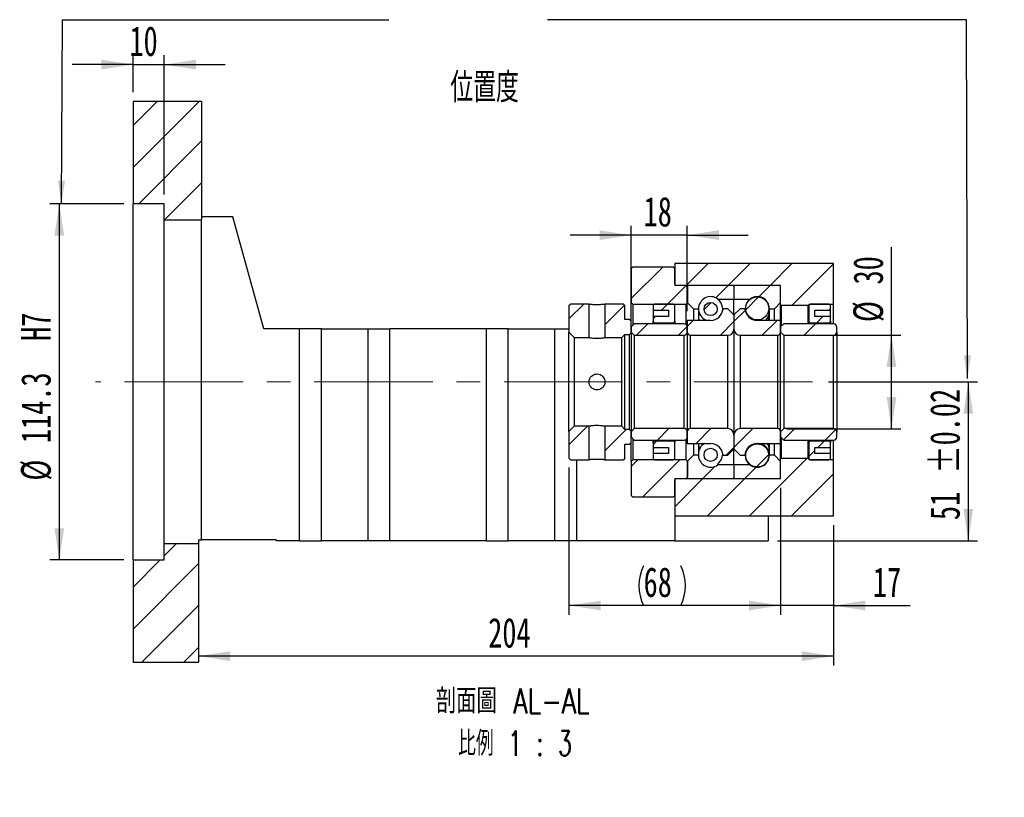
# Paper-space layout 'MBCS30-H' of a CAD drawing. Header units: millimetres. Extents: x 22 to 286, y 4 to 207.
# Tile 4 of 5: x 181 to 286, y 4 to 87. Entities that reach past the tile are written whole.
import ezdxf

# ---------------------------------------------------------------- set-up
doc = ezdxf.new("R2010")
doc.units = ezdxf.units.MM
doc.linetypes.add('CENTERX2', pattern=[20.32, 12.7, -2.54, 2.54, -2.54])
doc.layers.add('圖層0', color=7, linetype='Continuous')
doc.styles.add('SLDTEXTSTYLE0', font='TXT', dxfattribs={"width": 0.7})
doc.styles.add('SLDTEXTSTYLE4', font='TXT', dxfattribs={"width": 0.7, "bigfont": 'bigfont'})
doc.styles.add('SLDTEXTSTYLE5', font='TXT', dxfattribs={"width": 0.75, "bigfont": 'bigfont'})
doc.styles.add('SLDTEXTSTYLE6', font='TXT', dxfattribs={"width": 0.65625, "bigfont": 'bigfont'})
doc.dimstyles.new('SLDDIMSTYLE3', dxfattribs={"dimtxt": 3.389974, "dimasz": 2.5, "dimexe": 0, "dimexo": 0.0625, "dimgap": 0.847493, "dimtad": 1, "dimlfac": 3, "dimrnd": 1e-09, "dimzin": 12, "dimdsep": 46, "dimtxsty": 'SLDTEXTSTYLE0', "dimsah": 1, "dimcen": 0.09, "dimadec": 0, "dimazin": 3, "dimtfac": 1, "dimtofl": 0, "dimtmove": 0, "dimatfit": 3, "dimfxl": 1, "dimfrac": 2, "dimtolj": 1, "dimtzin": 12, "dimarcsym": 0})
doc.dimstyles.new('SLDDIMSTYLE5', dxfattribs={"dimtxt": 3.389974, "dimasz": 2.5, "dimexe": 0, "dimexo": 0.0625, "dimgap": 0.847493, "dimtad": 1, "dimdec": 1, "dimlfac": 3, "dimrnd": 1e-09, "dimzin": 12, "dimdsep": 46, "dimtxsty": 'SLDTEXTSTYLE0', "dimsah": 1, "dimcen": 0.09, "dimadec": 0, "dimazin": 3, "dimtfac": 1, "dimtdec": 1, "dimtofl": 0, "dimtmove": 0, "dimatfit": 3, "dimfxl": 1, "dimfrac": 2, "dimtolj": 1, "dimtzin": 12, "dimarcsym": 0})
doc.dimstyles.new('SLDDIMSTYLE6', dxfattribs={"dimtxt": 3.389974, "dimasz": 2.5, "dimexe": 0, "dimexo": 0.0625, "dimgap": 0.847493, "dimtad": 1, "dimlfac": 3, "dimrnd": 1e-09, "dimzin": 12, "dimdsep": 46, "dimtxsty": 'SLDTEXTSTYLE0', "dimsah": 1, "dimcen": 0.09, "dimadec": 0, "dimazin": 3, "dimtfac": 1, "dimtmove": 0, "dimatfit": 0, "dimfxl": 1, "dimfrac": 2, "dimtolj": 1, "dimtzin": 12, "dimarcsym": 0})
doc.dimstyles.new('SLDDIMSTYLE7', dxfattribs={"dimtxt": 3.389974, "dimasz": 2.5, "dimexe": 0, "dimexo": 0.0625, "dimgap": 0.847493, "dimtad": 1, "dimlfac": 3, "dimrnd": 1e-09, "dimzin": 12, "dimdsep": 46, "dimtxsty": 'SLDTEXTSTYLE0', "dimsah": 1, "dimcen": 0.09, "dimadec": 0, "dimazin": 3, "dimtol": 1, "dimtp": 0.02, "dimtm": 0.02, "dimtfac": 1, "dimtofl": 0, "dimtmove": 0, "dimatfit": 3, "dimfxl": 1, "dimfrac": 2, "dimtolj": 1, "dimarcsym": 0})

# ---------------------------------------------------------------- blocks, each defined once
blk = doc.blocks.new('_D_32')
at = {"layer": '圖層0', "color": 7}
for p, q in [((191.77, 67.64), (183.87, 67.64)), ((184.87, 67.64), (184.87, 29.54)), ((191.77, 29.54), (183.87, 29.54))]:
    blk.add_line(p, q, dxfattribs=at)
for points in [[(184.87, 67.64), (184.35, 64.25), (185.39, 64.25)], [(184.87, 29.54), (185.39, 32.93), (184.35, 32.93)]]:
    blk.add_solid(points, dxfattribs=at)
at = {"layer": '圖層0', "color": 7, "char_height": 3.175, "attachment_point": 1, "rotation": 90, "style": 'SLDTEXTSTYLE0'}
for s, insert in [('H7', (180.77, 52.98)), ('114.3', (180.77, 42.05)), ('%%c', (180.77, 38.03))]:
    blk.add_mtext(s, dxfattribs=dict(at, insert=insert))
blk = doc.blocks.new('_D_33')
at = {"layer": '圖層0', "color": 7}
for p, q in [((192.77, 79.59), (192.77, 83.55)), ((196.1, 68.64), (196.1, 83.55)), ((192.77, 82.55), (186.25, 82.55)), ((192.77, 82.55), (196.1, 82.55)), ((196.1, 82.55), (202.62, 82.55))]:
    blk.add_line(p, q, dxfattribs=at)
for points in [[(192.77, 82.55), (189.38, 83.07), (189.38, 82.03)], [(196.1, 82.55), (199.49, 82.03), (199.49, 83.07)]]:
    blk.add_solid(points, dxfattribs=at)
at = {"layer": '圖層0', "color": 7, "insert": (192.38, 86.65), "char_height": 3.175, "attachment_point": 1, "style": 'SLDTEXTSTYLE0'}
blk.add_mtext('10', dxfattribs=at)
blk = doc.blocks.new('_D_34')
at = {"layer": '圖層0', "color": 7}
for p, q in [((267.22, 48.59), (283.19, 48.59)), ((282.19, 48.59), (282.19, 31.59)), ((261.77, 31.59), (283.19, 31.59))]:
    blk.add_line(p, q, dxfattribs=at)
for points in [[(282.19, 48.59), (281.67, 45.2), (282.71, 45.2)], [(282.19, 31.59), (282.71, 34.98), (281.67, 34.98)]]:
    blk.add_solid(points, dxfattribs=at)
at = {"layer": '圖層0', "color": 7, "char_height": 3.175, "attachment_point": 1, "rotation": 90, "style": 'SLDTEXTSTYLE0'}
for s, insert in [('±0.02', (278.1, 38.78)), ('51', (278.1, 33.81))]:
    blk.add_mtext(s, dxfattribs=dict(at, insert=insert))
blk = doc.blocks.new('_D_35')
at = {"layer": '圖層0', "color": 7}
for p, q in [((262.1, 37.26), (262.1, 23.67)), ((267.77, 33.26), (267.77, 23.67)), ((262.1, 24.67), (255.58, 24.67)), ((267.77, 24.67), (262.1, 24.67)), ((267.77, 24.67), (275.96, 24.67))]:
    blk.add_line(p, q, dxfattribs=at)
for points in [[(262.1, 24.67), (258.71, 25.19), (258.71, 24.15)], [(267.77, 24.67), (271.16, 24.15), (271.16, 25.19)]]:
    blk.add_solid(points, dxfattribs=at)
at = {"layer": '圖層0', "color": 7, "insert": (271.98, 28.76), "char_height": 3.175, "attachment_point": 1, "style": 'SLDTEXTSTYLE0'}
blk.add_mtext('17', dxfattribs=at)
blk = doc.blocks.new('_D_36')
at = {"layer": '圖層0', "color": 7}
for p, q in [((267.77, 33.26), (267.77, 18.25)), ((267.77, 19.25), (199.77, 19.25))]:
    blk.add_line(p, q, dxfattribs=at)
for points in [[(199.77, 19.25), (203.16, 18.73), (203.16, 19.77)], [(267.77, 19.25), (264.38, 19.77), (264.38, 18.73)]]:
    blk.add_solid(points, dxfattribs=at)
at = {"layer": '圖層0', "color": 7, "insert": (230.79, 23.34), "char_height": 3.175, "attachment_point": 1, "style": 'SLDTEXTSTYLE0'}
blk.add_mtext('204', dxfattribs=at)
blk = doc.blocks.new('_D_37')
at = {"layer": '圖層0', "color": 7}
for p, q in [((273.97, 53.59), (273.97, 63)), ((262.77, 53.59), (274.97, 53.59)), ((273.97, 43.59), (273.97, 53.59)), ((262.77, 43.59), (274.97, 43.59))]:
    blk.add_line(p, q, dxfattribs=at)
for points in [[(273.97, 53.59), (273.45, 50.2), (274.49, 50.2)], [(273.97, 43.59), (274.49, 46.98), (273.45, 46.98)]]:
    blk.add_solid(points, dxfattribs=at)
at = {"layer": '圖層0', "color": 7, "char_height": 3.175, "attachment_point": 1, "rotation": 90, "style": 'SLDTEXTSTYLE0'}
for s, insert in [('30', (269.88, 59.02)), ('%%c', (269.88, 55))]:
    blk.add_mtext(s, dxfattribs=dict(at, insert=insert))
blk = doc.blocks.new('_D_38')
at = {"layer": '圖層0', "color": 7}
for p, q in [((246.1, 56.09), (246.1, 65.3)), ((252.1, 56.18), (252.1, 65.3)), ((246.1, 64.3), (239.58, 64.3)), ((252.1, 64.3), (246.1, 64.3)), ((252.1, 64.3), (258.62, 64.3))]:
    blk.add_line(p, q, dxfattribs=at)
for points in [[(246.1, 64.3), (242.71, 64.82), (242.71, 63.78)], [(252.1, 64.3), (255.49, 63.78), (255.49, 64.82)]]:
    blk.add_solid(points, dxfattribs=at)
at = {"layer": '圖層0', "color": 7, "insert": (247.43, 68.4), "char_height": 3.175, "attachment_point": 1, "style": 'SLDTEXTSTYLE0'}
blk.add_mtext('18', dxfattribs=at)
blk = doc.blocks.new('_D_39')
at = {"layer": '圖層0', "color": 7}
for p, q in [((239.44, 39.43), (239.44, 23.67)), ((262.1, 37.26), (262.1, 23.67)), ((262.1, 24.67), (239.44, 24.67))]:
    blk.add_line(p, q, dxfattribs=at)
for centre, start, end in [((251.66, 26.79), 153.4349, 206.5651), ((247.17, 26.79), 333.4349, 26.5651)]:
    blk.add_arc(centre, 4.73, start, end, dxfattribs=at)
for points in [[(239.44, 24.67), (242.83, 24.15), (242.83, 25.19)], [(262.1, 24.67), (258.71, 25.19), (258.71, 24.15)]]:
    blk.add_solid(points, dxfattribs=at)
at = {"layer": '圖層0', "color": 7, "insert": (247.43, 28.76), "char_height": 3.175, "attachment_point": 1, "style": 'SLDTEXTSTYLE0'}
blk.add_mtext('68', dxfattribs=at)
blk = doc.blocks.new('SW_NOTE_9')
at = {"layer": '圖層0', "color": 0, "char_height": 2.6458, "attachment_point": 2}
for s, insert, style in [('\\M+19655\\M+196CA\\M+19AA4 AL-AL', (10.25, 3.41), 'SLDTEXTSTYLE5'), ('\\M+194E4\\M+197E1 1 : 3', (10.49, -1.12), 'SLDTEXTSTYLE6')]:
    blk.add_mtext(s, dxfattribs=dict(at, insert=insert, style=style))

psp = doc.layouts.new('MBCS30-H')

# ---------------------------------------------------------------- hatches: boundary and pattern name
at = {"linetype": 'Continuous', "lineweight": 18}
h = psp.add_hatch(dxfattribs=at)
h.set_pattern_fill('ANSI31', style=0)
edge = h.paths.add_edge_path(flags=0)
edge.add_line((257.0028, 58.9265), (252.2028, 58.9265))
edge.add_arc((252.2028, 58.8265), 0.1, 90, 180)
edge.add_line((252.1028, 58.8265), (252.1028, 57.0932))
edge.add_line((252.1028, 57.0932), (252.7695, 56.4265))
edge.add_line((252.7695, 56.4265), (253.3095, 56.4265))
edge.add_arc((254.6028, 56.4265), 1.2933, 53.031768, 180, ccw=False)
edge.add_line((255.3806, 57.4599), (257.1028, 57.4599))
edge.add_line((257.1028, 57.4599), (257.1028, 58.8265))
edge.add_arc((257.0028, 58.8265), 0.1, 0, 90)
h = psp.add_hatch(dxfattribs=at)
h.set_pattern_fill('ANSI31', style=0)
edge = h.paths.add_edge_path(flags=0)
edge.add_line((262.1028, 57.0932), (262.1028, 58.8265))
edge.add_arc((262.0028, 58.8265), 0.1, 360, 450)
edge.add_line((262.0028, 58.9265), (257.2028, 58.9265))
edge.add_arc((257.2028, 58.8265), 0.1, 90, 180)
edge.add_line((257.1028, 58.8265), (257.1028, 57.4599))
edge.add_line((257.1028, 57.4599), (258.825, 57.4599))
edge.add_arc((259.6028, 56.4265), 1.2933, 0, 126.968232, ccw=False)
edge.add_line((260.8961, 56.4265), (261.4361, 56.4265))
edge.add_line((261.4361, 56.4265), (262.1028, 57.0932))
h = psp.add_hatch(dxfattribs=at)
h.set_pattern_fill('ANSI31', style=0)
edge = h.paths.add_edge_path(flags=0)
edge.add_arc((254.6028, 56.3936), 0.7066, 0, 360)
h = psp.add_hatch(dxfattribs=at)
h.set_pattern_fill('ANSI31', style=0)
edge = h.paths.add_edge_path(flags=0)
edge.add_arc((259.6028, 56.4594), 1.237, 0, 360)
h = psp.add_hatch(dxfattribs=at)
h.set_pattern_fill('ANSI31', style=0)
h.paths.add_polyline_path([(239.6028, 56.9265), (239.4361, 56.7599), (239.4361, 53.9099), (240.0028, 53.3432), (241.5861, 53.3432), (241.5861, 56.9265)], flags=0)
h = psp.add_hatch(dxfattribs=at)
h.set_pattern_fill('ANSI31', style=0)
h.paths.add_polyline_path([(246.1028, 55.0932), (245.9361, 55.2599), (245.4361, 55.2599), (245.4361, 56.7599), (245.2695, 56.9265), (243.2861, 56.9265), (243.2861, 53.3432), (245.1028, 53.3432), (245.4361, 53.6765), (245.9361, 53.6765), (246.1028, 53.8432)], flags=0)
h = psp.add_hatch(dxfattribs=at)
h.set_pattern_fill('ANSI31', style=0)
edge = h.paths.add_edge_path(flags=0)
edge.add_line((257.1028, 54.2599), (257.1028, 55.7599))
edge.add_line((257.1028, 55.7599), (256.4361, 56.4265))
edge.add_line((256.4361, 56.4265), (255.9335, 56.4265))
edge.add_arc((254.6028, 56.5099), 1.3333, 270, 356.416678, ccw=False)
edge.add_line((254.6028, 55.1765), (252.1028, 55.1765))
edge.add_line((252.1028, 55.1765), (252.1028, 53.9265))
edge.add_arc((252.4361, 53.9265), 0.3333, 180, 270)
edge.add_line((252.4361, 53.5932), (256.4361, 53.5932))
edge.add_arc((256.4361, 54.2599), 0.6667, 270, 360)
h = psp.add_hatch(dxfattribs=at)
h.set_pattern_fill('ANSI31', style=0)
edge = h.paths.add_edge_path(flags=0)
edge.add_line((258.2721, 56.4265), (257.7695, 56.4265))
edge.add_line((257.7695, 56.4265), (257.1028, 55.7599))
edge.add_line((257.1028, 55.7599), (257.1028, 54.2599))
edge.add_arc((257.7695, 54.2599), 0.6667, 180, 270)
edge.add_line((257.7695, 53.5932), (261.7695, 53.5932))
edge.add_arc((261.7695, 53.9265), 0.3333, 270, 360)
edge.add_line((262.1028, 53.9265), (262.1028, 55.1765))
edge.add_line((262.1028, 55.1765), (259.6028, 55.1765))
edge.add_arc((259.6028, 56.5099), 1.3333, 183.583322, 270, ccw=False)
h = psp.add_hatch(dxfattribs=at)
h.set_pattern_fill('ANSI31', style=0)
edge = h.paths.add_edge_path(flags=0)
edge.add_line((246.1028, 53.9265), (246.4361, 53.5932))
edge.add_line((246.4361, 53.5932), (251.7695, 53.5932))
edge.add_arc((251.7695, 53.9265), 0.3333, 270, 360)
edge.add_line((252.1028, 53.9265), (252.1028, 54.4765))
edge.add_arc((251.7695, 54.4765), 0.3333, 0, 90)
edge.add_line((251.7695, 54.8099), (246.4361, 54.8099))
edge.add_line((246.4361, 54.8099), (246.1028, 54.4765))
edge.add_line((246.1028, 54.4765), (246.1028, 53.9265))
h = psp.add_hatch(dxfattribs=at)
h.set_pattern_fill('ANSI31', style=0)
edge = h.paths.add_edge_path(flags=0)
edge.add_line((262.1028, 53.9265), (262.4361, 53.5932))
edge.add_line((262.4361, 53.5932), (267.7695, 53.5932))
edge.add_arc((267.7695, 53.9265), 0.3333, 270, 360)
edge.add_line((268.1028, 53.9265), (268.1028, 54.4765))
edge.add_arc((267.7695, 54.4765), 0.3333, 0, 90)
edge.add_line((267.7695, 54.8099), (262.4361, 54.8099))
edge.add_line((262.4361, 54.8099), (262.1028, 54.4765))
edge.add_line((262.1028, 54.4765), (262.1028, 53.9265))
h = psp.add_hatch(dxfattribs=at)
h.set_pattern_fill('ANSI31', style=0)
h.paths.add_polyline_path([(239.4361, 40.4265), (239.6028, 40.2599), (241.5861, 40.2599), (241.5861, 43.8432), (240.0028, 43.8432), (239.4361, 43.2765)], flags=0)
h = psp.add_hatch(dxfattribs=at)
h.set_pattern_fill('ANSI31', style=0)
h.paths.add_polyline_path([(245.2695, 40.2599), (245.4361, 40.4265), (245.4361, 41.9265), (245.9361, 41.9265), (246.1028, 42.0932), (246.1028, 43.3432), (245.9361, 43.5099), (245.4361, 43.5099), (245.1028, 43.8432), (243.2861, 43.8432), (243.2861, 40.2599)], flags=0)
h = psp.add_hatch(dxfattribs=at)
h.set_pattern_fill('ANSI31', style=0)
edge = h.paths.add_edge_path(flags=0)
edge.add_line((246.4361, 43.5932), (246.1028, 43.2599))
edge.add_line((246.1028, 43.2599), (246.1028, 42.7099))
edge.add_line((246.1028, 42.7099), (246.4361, 42.3765))
edge.add_line((246.4361, 42.3765), (251.7695, 42.3765))
edge.add_arc((251.7695, 42.7099), 0.3333, 270, 360)
edge.add_line((252.1028, 42.7099), (252.1028, 43.2599))
edge.add_arc((251.7695, 43.2599), 0.3333, 0, 90)
edge.add_line((251.7695, 43.5932), (246.4361, 43.5932))
h = psp.add_hatch(dxfattribs=at)
h.set_pattern_fill('ANSI31', style=0)
edge = h.paths.add_edge_path(flags=0)
edge.add_line((255.9335, 40.7599), (256.4361, 40.7599))
edge.add_line((256.4361, 40.7599), (257.1028, 41.4265))
edge.add_line((257.1028, 41.4265), (257.1028, 42.9265))
edge.add_arc((256.4361, 42.9265), 0.6667, 0, 90)
edge.add_line((256.4361, 43.5932), (252.4361, 43.5932))
edge.add_arc((252.4361, 43.2599), 0.3333, 90, 180)
edge.add_line((252.1028, 43.2599), (252.1028, 42.0099))
edge.add_line((252.1028, 42.0099), (254.6028, 42.0099))
edge.add_arc((254.6028, 40.6765), 1.3333, 3.583322, 90, ccw=False)
h = psp.add_hatch(dxfattribs=at)
h.set_pattern_fill('ANSI31', style=0)
edge = h.paths.add_edge_path(flags=0)
edge.add_line((257.1028, 42.9265), (257.1028, 41.4265))
edge.add_line((257.1028, 41.4265), (257.7695, 40.7599))
edge.add_line((257.7695, 40.7599), (258.2721, 40.7599))
edge.add_arc((259.6028, 40.6765), 1.3333, 90, 176.416678, ccw=False)
edge.add_line((259.6028, 42.0099), (262.1028, 42.0099))
edge.add_line((262.1028, 42.0099), (262.1028, 43.2599))
edge.add_arc((261.7695, 43.2599), 0.3333, 0, 90)
edge.add_line((261.7695, 43.5932), (257.7695, 43.5932))
edge.add_arc((257.7695, 42.9265), 0.6667, 90, 180)
h = psp.add_hatch(dxfattribs=at)
h.set_pattern_fill('ANSI31', style=0)
edge = h.paths.add_edge_path(flags=0)
edge.add_line((262.4361, 43.5932), (262.1028, 43.2599))
edge.add_line((262.1028, 43.2599), (262.1028, 42.7099))
edge.add_line((262.1028, 42.7099), (262.4361, 42.3765))
edge.add_line((262.4361, 42.3765), (267.7695, 42.3765))
edge.add_arc((267.7695, 42.7099), 0.3333, 270, 360)
edge.add_line((268.1028, 42.7099), (268.1028, 43.2599))
edge.add_arc((267.7695, 43.2599), 0.3333, 0, 90)
edge.add_line((267.7695, 43.5932), (262.4361, 43.5932))
h = psp.add_hatch(dxfattribs=at)
h.set_pattern_fill('ANSI31', style=0)
edge = h.paths.add_edge_path(flags=0)
edge.add_arc((254.6028, 40.7928), 0.7066, 0, 360)
h = psp.add_hatch(dxfattribs=at)
h.set_pattern_fill('ANSI31', style=0)
edge = h.paths.add_edge_path(flags=0)
edge.add_arc((259.6028, 40.727), 1.237, 0, 360)
h = psp.add_hatch(dxfattribs=at)
h.set_pattern_fill('ANSI31', style=0)
edge = h.paths.add_edge_path(flags=0)
edge.add_line((252.1028, 40.0932), (252.1028, 38.3599))
edge.add_arc((252.2028, 38.3599), 0.1, 180, 270)
edge.add_line((252.2028, 38.2599), (257.0028, 38.2599))
edge.add_arc((257.0028, 38.3599), 0.1, 270, 360)
edge.add_line((257.1028, 38.3599), (257.1028, 39.7265))
edge.add_line((257.1028, 39.7265), (255.3806, 39.7265))
edge.add_arc((254.6028, 40.7599), 1.2933, 180, 306.968232, ccw=False)
edge.add_line((253.3095, 40.7599), (252.7695, 40.7599))
edge.add_line((252.7695, 40.7599), (252.1028, 40.0932))
h = psp.add_hatch(dxfattribs=at)
h.set_pattern_fill('ANSI31', style=0)
edge = h.paths.add_edge_path(flags=0)
edge.add_line((257.2028, 38.2599), (262.0028, 38.2599))
edge.add_arc((262.0028, 38.3599), 0.1, 270, 360)
edge.add_line((262.1028, 38.3599), (262.1028, 40.0932))
edge.add_line((262.1028, 40.0932), (261.4361, 40.7599))
edge.add_line((261.4361, 40.7599), (260.8961, 40.7599))
edge.add_arc((259.6028, 40.7599), 1.2933, 233.031768, 360, ccw=False)
edge.add_line((258.825, 39.7265), (257.1028, 39.7265))
edge.add_line((257.1028, 39.7265), (257.1028, 38.3599))
edge.add_arc((257.2028, 38.3599), 0.1, 180, 270)
at = {"layer": '圖層0', "linetype": 'Continuous', "lineweight": 18}
h = psp.add_hatch(dxfattribs=at)
h.set_pattern_fill('ANSI31', color=256, style=0)
h.paths.add_polyline_path([(200.1028, 65.9265), (200.1028, 78.5932), (192.7695, 78.5932), (192.7695, 67.6432), (196.1028, 67.6432), (196.1028, 65.9265)], flags=0)
h = psp.add_hatch(dxfattribs=at)
h.set_pattern_fill('ANSI31', color=256, style=0)
h.paths.add_polyline_path([(262.1028, 58.9265), (262.1028, 56.8265), (262.1695, 56.7599), (265.0361, 56.7599), (265.1028, 56.8265), (265.1028, 56.9265), (267.7695, 56.9265), (267.7695, 61.2599), (250.7695, 61.2599), (250.7695, 58.9265)], flags=0)
h = psp.add_hatch(dxfattribs=at)
h.set_pattern_fill('ANSI31', color=256, style=0)
edge = h.paths.add_edge_path(flags=0)
edge.add_line((246.1028, 57.0932), (246.2695, 56.9265))
edge.add_line((246.2695, 56.9265), (251.9861, 56.9265))
edge.add_line((251.9861, 56.9265), (252.1528, 57.0932))
edge.add_line((252.1528, 57.0932), (252.1528, 58.7599))
edge.add_line((252.1528, 58.7599), (251.9861, 58.9265))
edge.add_line((251.9861, 58.9265), (250.9028, 58.9265))
edge.add_arc((250.9028, 59.0599), 0.1333, 180, 270, ccw=False)
edge.add_line((250.7695, 59.0599), (250.7695, 60.7599))
edge.add_line((250.7695, 60.7599), (250.6028, 60.9265))
edge.add_line((250.6028, 60.9265), (246.2695, 60.9265))
edge.add_line((246.2695, 60.9265), (246.1028, 60.7599))
edge.add_line((246.1028, 60.7599), (246.1028, 57.0932))
h = psp.add_hatch(dxfattribs=at)
h.set_pattern_fill('ANSI31', color=256, style=0)
edge = h.paths.add_edge_path(flags=0)
edge.add_line((250.1028, 56.2599), (250.1028, 55.5932))
edge.add_line((250.1028, 55.5932), (248.4361, 55.5932))
edge.add_line((248.4361, 55.5932), (248.4361, 55.0932))
edge.add_arc((248.6028, 55.0932), 0.1667, 180, 270)
edge.add_line((248.6028, 54.9265), (250.6028, 54.9265))
edge.add_arc((250.6028, 55.0932), 0.1667, 270, 360)
edge.add_line((250.7695, 55.0932), (250.7695, 56.7599))
edge.add_arc((250.6028, 56.7599), 0.1667, 0, 90)
edge.add_line((250.6028, 56.9265), (248.6028, 56.9265))
edge.add_arc((248.6028, 56.7599), 0.1667, 90, 180)
edge.add_line((248.4361, 56.7599), (248.4361, 56.2599))
edge.add_line((248.4361, 56.2599), (250.1028, 56.2599))
h = psp.add_hatch(dxfattribs=at)
h.set_pattern_fill('ANSI31', color=256, style=0)
edge = h.paths.add_edge_path(flags=0)
edge.add_line((267.4361, 55.0932), (267.4361, 55.5932))
edge.add_line((267.4361, 55.5932), (265.7695, 55.5932))
edge.add_line((265.7695, 55.5932), (265.7695, 56.2599))
edge.add_line((265.7695, 56.2599), (267.4361, 56.2599))
edge.add_line((267.4361, 56.2599), (267.4361, 56.7599))
edge.add_arc((267.2695, 56.7599), 0.1667, 0, 90)
edge.add_line((267.2695, 56.9265), (265.2695, 56.9265))
edge.add_arc((265.2695, 56.7599), 0.1667, 90, 180)
edge.add_line((265.1028, 56.7599), (265.1028, 55.0932))
edge.add_arc((265.2695, 55.0932), 0.1667, 180, 270)
edge.add_line((265.2695, 54.9265), (267.2695, 54.9265))
edge.add_arc((267.2695, 55.0932), 0.1667, 270, 360)
h = psp.add_hatch(dxfattribs=at)
h.set_pattern_fill('ANSI31', color=256, style=0)
edge = h.paths.add_edge_path(flags=0)
edge.add_line((248.4361, 42.0932), (248.4361, 41.5932))
edge.add_line((248.4361, 41.5932), (250.1028, 41.5932))
edge.add_line((250.1028, 41.5932), (250.1028, 40.9265))
edge.add_line((250.1028, 40.9265), (248.4361, 40.9265))
edge.add_line((248.4361, 40.9265), (248.4361, 40.4265))
edge.add_arc((248.6028, 40.4265), 0.1667, 180, 270)
edge.add_line((248.6028, 40.2599), (250.6028, 40.2599))
edge.add_arc((250.6028, 40.4265), 0.1667, 270, 360)
edge.add_line((250.7695, 40.4265), (250.7695, 42.0932))
edge.add_arc((250.6028, 42.0932), 0.1667, 0, 90)
edge.add_line((250.6028, 42.2599), (248.6028, 42.2599))
edge.add_arc((248.6028, 42.0932), 0.1667, 90, 180)
h = psp.add_hatch(dxfattribs=at)
h.set_pattern_fill('ANSI31', color=256, style=0)
edge = h.paths.add_edge_path(flags=0)
edge.add_line((265.7695, 40.9265), (265.7695, 41.5932))
edge.add_line((265.7695, 41.5932), (267.4361, 41.5932))
edge.add_line((267.4361, 41.5932), (267.4361, 42.0932))
edge.add_arc((267.2695, 42.0932), 0.1667, 0, 90)
edge.add_line((267.2695, 42.2599), (265.2695, 42.2599))
edge.add_arc((265.2695, 42.0932), 0.1667, 90, 180)
edge.add_line((265.1028, 42.0932), (265.1028, 40.4265))
edge.add_arc((265.2695, 40.4265), 0.1667, 180, 270)
edge.add_line((265.2695, 40.2599), (267.2695, 40.2599))
edge.add_arc((267.2695, 40.4265), 0.1667, 270, 360)
edge.add_line((267.4361, 40.4265), (267.4361, 40.9265))
edge.add_line((267.4361, 40.9265), (265.7695, 40.9265))
h = psp.add_hatch(dxfattribs=at)
h.set_pattern_fill('ANSI31', color=256, style=0)
edge = h.paths.add_edge_path(flags=0)
edge.add_line((246.2695, 40.2599), (246.1028, 40.0932))
edge.add_line((246.1028, 40.0932), (246.1028, 36.4265))
edge.add_line((246.1028, 36.4265), (246.2695, 36.2599))
edge.add_line((246.2695, 36.2599), (250.6028, 36.2599))
edge.add_line((250.6028, 36.2599), (250.7695, 36.4265))
edge.add_line((250.7695, 36.4265), (250.7695, 38.1265))
edge.add_arc((250.9028, 38.1265), 0.1333, 90, 180, ccw=False)
edge.add_line((250.9028, 38.2599), (251.9861, 38.2599))
edge.add_line((251.9861, 38.2599), (252.1528, 38.4265))
edge.add_line((252.1528, 38.4265), (252.1528, 40.0932))
edge.add_line((252.1528, 40.0932), (251.9861, 40.2599))
edge.add_line((251.9861, 40.2599), (246.2695, 40.2599))
h = psp.add_hatch(dxfattribs=at)
h.set_pattern_fill('ANSI31', color=256, style=0)
h.paths.add_polyline_path([(262.1028, 40.3599), (262.1028, 38.2599), (250.7695, 38.2599), (250.7695, 34.2599), (267.7695, 34.2599), (267.7695, 40.2599), (265.1028, 40.2599), (265.1028, 40.3599), (265.0361, 40.4265), (262.1695, 40.4265)], flags=0)
h = psp.add_hatch(dxfattribs=at)
h.set_pattern_fill('ANSI31', color=256, style=0)
h.paths.add_polyline_path([(192.7695, 29.5432), (192.7695, 18.5932), (199.7695, 18.5932), (199.7695, 31.2599), (196.1028, 31.2599), (196.1028, 29.5432)], flags=0)

# ---------------------------------------------------------------- linework, layer by layer
at = {"color": 7, "linetype": 'Continuous', "lineweight": 25}
for p, q in [((192.7695, 78.5932), (192.7695, 67.6432)), ((200.1028, 78.5932), (192.7695, 78.5932)), ((200.1028, 78.5932), (200.1028, 65.9265)), ((196.1028, 67.6432), (192.7695, 67.6432)), ((192.7695, 29.5432), (192.7695, 67.6432)), ((196.1028, 65.9265), (196.1028, 67.6432)), ((196.1028, 65.9265), (200.1028, 65.9265)), ((196.1028, 31.2599), (196.1028, 65.9265)), ((203.4361, 66.2599), (200.1028, 66.2599)), ((200.1028, 31.6932), (200.1028, 65.9265)), ((206.7695, 54.2599), (203.4361, 66.2599)), ((250.7695, 61.2599), (250.7695, 58.9265)), ((267.7695, 61.2599), (250.7695, 61.2599)), ((267.7695, 56.9265), (267.7695, 61.2599)), ((246.1028, 60.7599), (246.2695, 60.9265)), ((246.1028, 60.7599), (246.1028, 57.0932)), ((246.2695, 60.9265), (250.6028, 60.9265)), ((250.6028, 60.9265), (250.7695, 60.7599)), ((250.7695, 59.0599), (250.7695, 60.7599)), ((262.1028, 58.9265), (250.7695, 58.9265)), ((251.9861, 58.9265), (250.9028, 58.9265)), ((251.9861, 58.9265), (252.1528, 58.7599)), ((252.1028, 58.8265), (252.1028, 57.0932)), ((252.1528, 57.0932), (252.1528, 58.7599)), ((257.0028, 58.9265), (252.2028, 58.9265)), ((257.1028, 58.8265), (257.1028, 57.4599)), ((262.0028, 58.9265), (257.2028, 58.9265)), ((262.1028, 56.8265), (262.1028, 58.9265)), ((262.1028, 57.0932), (262.1028, 58.8265)), ((246.2695, 56.9265), (246.1028, 57.0932)), ((246.1028, 55.0932), (246.1028, 57.0932)), ((252.1528, 57.0932), (251.9861, 56.9265)), ((252.1028, 57.0932), (252.7695, 56.4265)), ((255.3806, 57.4599), (255.3806, 57.4121)), ((255.3806, 57.4599), (257.1028, 57.4599)), ((257.1028, 57.4599), (258.825, 57.4599)), ((257.1028, 55.7599), (257.1028, 57.4599)), ((258.825, 57.4213), (258.825, 57.4599)), ((261.4361, 56.4265), (262.1028, 57.0932)), ((239.4361, 56.7599), (239.6028, 56.9265)), ((239.4361, 56.7599), (239.4361, 53.9099)), ((241.5861, 56.9265), (239.6028, 56.9265)), ((241.5861, 53.3432), (241.5861, 56.9265)), ((243.2861, 56.9265), (243.2861, 53.3432)), ((245.2695, 56.9265), (243.2861, 56.9265)), ((245.2695, 56.9265), (245.4361, 56.7599)), ((245.4361, 55.2599), (245.4361, 56.7599)), ((246.2695, 56.9265), (251.9861, 56.9265)), ((246.2695, 56.9265), (246.2695, 54.6432)), ((248.4361, 56.7599), (248.4361, 56.2599)), ((248.4361, 56.2599), (250.1028, 56.2599)), ((248.4361, 56.2599), (248.4361, 55.5932)), ((250.6028, 56.9265), (248.6028, 56.9265)), ((250.1028, 56.2599), (250.1028, 55.5932)), ((250.7695, 55.0932), (250.7695, 56.7599)), ((251.9861, 54.7299), (251.9861, 56.9265)), ((252.7695, 56.4265), (252.7695, 55.1765)), ((252.7695, 56.4265), (253.3095, 56.4265)), ((253.3095, 56.4265), (253.3095, 55.1765)), ((256.4361, 56.4265), (255.9335, 56.4265)), ((257.1028, 55.7599), (256.4361, 56.4265)), ((257.7695, 56.4265), (257.1028, 55.7599)), ((258.2721, 56.4265), (257.7695, 56.4265)), ((260.8961, 55.1765), (260.8961, 56.4265)), ((260.8961, 56.4265), (261.4361, 56.4265)), ((261.4361, 55.1765), (261.4361, 56.4265)), ((262.1695, 56.7599), (262.1028, 56.8265)), ((262.1028, 55.1765), (262.1028, 56.8265)), ((265.0361, 56.7599), (262.1695, 56.7599)), ((262.1695, 56.7599), (262.1695, 54.5432)), ((265.1028, 56.8265), (265.0361, 56.7599)), ((265.0361, 54.8099), (265.0361, 56.7599)), ((265.1028, 56.9265), (267.7695, 56.9265)), ((265.1028, 56.9265), (265.1028, 56.8265)), ((265.1028, 56.8265), (265.1028, 56.7599)), ((265.1028, 56.7599), (265.1028, 55.0932)), ((267.2695, 56.9265), (265.2695, 56.9265)), ((265.7695, 56.2599), (267.4361, 56.2599)), ((265.7695, 55.5932), (265.7695, 56.2599)), ((267.4361, 56.2599), (267.4361, 56.7599)), ((267.4361, 55.5932), (267.4361, 56.2599)), ((267.7695, 54.8099), (267.7695, 56.9265)), ((245.9361, 55.2599), (245.4361, 55.2599)), ((245.9361, 55.2599), (246.1028, 55.0932)), ((246.1028, 53.8432), (246.1028, 55.0932)), ((250.1028, 55.5932), (248.4361, 55.5932)), ((248.4361, 55.5932), (248.4361, 55.0932)), ((248.4361, 54.8099), (248.4361, 55.0932)), ((248.6028, 54.9265), (250.6028, 54.9265)), ((250.7695, 55.0932), (250.7695, 54.8099)), ((254.6028, 55.1765), (252.1028, 55.1765)), ((252.1028, 55.1765), (252.1028, 53.9265)), ((257.1028, 55.7599), (257.1028, 54.2599)), ((262.1028, 55.1765), (259.6028, 55.1765)), ((262.1028, 53.9265), (262.1028, 55.1765)), ((265.1028, 54.8099), (265.1028, 55.0932)), ((265.2695, 54.9265), (267.2695, 54.9265)), ((267.4361, 55.5932), (265.7695, 55.5932)), ((267.4361, 55.0932), (267.4361, 55.5932)), ((267.4361, 55.0932), (267.4361, 54.8099)), ((210.6028, 54.2599), (206.7695, 54.2599)), ((210.6028, 31.5932), (210.6028, 54.2599)), ((212.9361, 54.2599), (210.6028, 54.2599)), ((212.9361, 31.5932), (212.9361, 54.2599)), ((212.9361, 54.2599), (217.9361, 54.2599)), ((217.9361, 31.5932), (217.9361, 54.2599)), ((217.9361, 54.2599), (220.2695, 54.2599)), ((220.2695, 31.5932), (220.2695, 54.2599)), ((230.6028, 54.2599), (220.2695, 54.2599)), ((230.6028, 31.5932), (230.6028, 54.2599)), ((232.9361, 54.2599), (230.6028, 54.2599)), ((232.9361, 31.5932), (232.9361, 54.2599)), ((232.9361, 54.2599), (237.9361, 54.2599)), ((237.9361, 31.5932), (237.9361, 54.2599)), ((237.9361, 54.2599), (239.4361, 54.2599)), ((240.0028, 53.3432), (239.4361, 53.9099)), ((239.4361, 43.2765), (239.4361, 53.9099)), ((246.1028, 53.8432), (245.9361, 53.6765)), ((246.1028, 54.4765), (246.4361, 54.8099)), ((246.1028, 54.4765), (246.1028, 53.9265)), ((246.4361, 53.5932), (246.1028, 53.9265)), ((246.1028, 53.8432), (246.1028, 43.3432)), ((251.7695, 54.8099), (246.4361, 54.8099)), ((252.1028, 53.9265), (252.1028, 54.4765)), ((252.1028, 53.9265), (252.1028, 43.2599)), ((257.1028, 54.2599), (257.1028, 42.9265)), ((262.1028, 54.4765), (262.4361, 54.8099)), ((262.1028, 54.4765), (262.1028, 53.9265)), ((262.4361, 53.5932), (262.1028, 53.9265)), ((262.1028, 43.2599), (262.1028, 53.9265)), ((267.7695, 54.8099), (262.4361, 54.8099)), ((268.1028, 53.9265), (268.1028, 54.4765)), ((268.1028, 53.9265), (268.1028, 43.2599)), ((240.0028, 53.3432), (240.0028, 43.8432)), ((240.0028, 53.3432), (241.5861, 53.3432)), ((243.2861, 53.3432), (245.1028, 53.3432)), ((245.4361, 53.6765), (245.1028, 53.3432)), ((245.1028, 43.8432), (245.1028, 53.3432)), ((245.4361, 53.6765), (245.9361, 53.6765)), ((245.4361, 43.5099), (245.4361, 53.6765)), ((245.9361, 43.5099), (245.9361, 53.6765)), ((246.4361, 53.5932), (246.4361, 43.5932)), ((246.4361, 53.5932), (251.7695, 53.5932)), ((251.7695, 43.5932), (251.7695, 53.5932)), ((252.4361, 43.5932), (252.4361, 53.5932)), ((252.4361, 53.5932), (256.4361, 53.5932)), ((256.4361, 43.5932), (256.4361, 53.5932)), ((257.7695, 53.5932), (257.7695, 43.5932)), ((257.7695, 53.5932), (261.7695, 53.5932)), ((261.7695, 53.5932), (261.7695, 43.5932)), ((262.4361, 53.5932), (262.4361, 43.5932)), ((262.4361, 53.5932), (267.7695, 53.5932)), ((267.7695, 43.5932), (267.7695, 53.5932)), ((239.4361, 43.2765), (240.0028, 43.8432)), ((239.4361, 43.2765), (239.4361, 40.4265)), ((241.5861, 43.8432), (240.0028, 43.8432)), ((241.5861, 40.2599), (241.5861, 43.8432)), ((245.1028, 43.8432), (243.2861, 43.8432)), ((243.2861, 43.8432), (243.2861, 40.2599)), ((245.1028, 43.8432), (245.4361, 43.5099)), ((245.9361, 43.5099), (245.4361, 43.5099)), ((245.9361, 43.5099), (246.1028, 43.3432)), ((246.1028, 43.2599), (246.4361, 43.5932)), ((246.1028, 42.0932), (246.1028, 43.3432)), ((246.1028, 43.2599), (246.1028, 42.7099)), ((251.7695, 43.5932), (246.4361, 43.5932)), ((252.1028, 42.7099), (252.1028, 43.2599)), ((252.1028, 43.2599), (252.1028, 42.0099)), ((256.4361, 43.5932), (252.4361, 43.5932)), ((261.7695, 43.5932), (257.7695, 43.5932)), ((262.1028, 43.2599), (262.4361, 43.5932)), ((262.1028, 43.2599), (262.1028, 42.7099)), ((262.1028, 42.0099), (262.1028, 43.2599)), ((267.7695, 43.5932), (262.4361, 43.5932)), ((268.1028, 42.7099), (268.1028, 43.2599)), ((246.4361, 42.3765), (246.1028, 42.7099)), ((246.2695, 42.5432), (246.2695, 40.2599)), ((246.4361, 42.3765), (251.7695, 42.3765)), ((248.4361, 42.0932), (248.4361, 42.3765)), ((250.6028, 42.2599), (248.6028, 42.2599)), ((250.7695, 42.3765), (250.7695, 42.0932)), ((251.9861, 40.2599), (251.9861, 42.4566)), ((257.1028, 42.9265), (257.1028, 41.4265)), ((262.4361, 42.3765), (262.1028, 42.7099)), ((262.1695, 42.6432), (262.1695, 40.4265)), ((262.4361, 42.3765), (267.7695, 42.3765)), ((265.0361, 40.4265), (265.0361, 42.3765)), ((265.1028, 42.0932), (265.1028, 42.3765)), ((267.2695, 42.2599), (265.2695, 42.2599)), ((267.4361, 42.3765), (267.4361, 42.0932)), ((267.7695, 40.2599), (267.7695, 42.3765)), ((245.4361, 41.9265), (245.9361, 41.9265)), ((245.4361, 40.4265), (245.4361, 41.9265)), ((246.1028, 42.0932), (245.9361, 41.9265)), ((246.1028, 40.0932), (246.1028, 42.0932)), ((248.4361, 42.0932), (248.4361, 41.5932)), ((248.4361, 41.5932), (248.4361, 40.9265)), ((248.4361, 41.5932), (250.1028, 41.5932)), ((250.1028, 41.5932), (250.1028, 40.9265)), ((250.7695, 40.4265), (250.7695, 42.0932)), ((252.1028, 42.0099), (254.6028, 42.0099)), ((252.7695, 42.0099), (252.7695, 40.7599)), ((253.3095, 42.0099), (253.3095, 40.7599)), ((256.4361, 40.7599), (257.1028, 41.4265)), ((257.1028, 39.7265), (257.1028, 41.4265)), ((257.1028, 41.4265), (257.7695, 40.7599)), ((259.6028, 42.0099), (262.1028, 42.0099)), ((260.8961, 40.7599), (260.8961, 42.0099)), ((261.4361, 40.7599), (261.4361, 42.0099)), ((262.1028, 40.3599), (262.1028, 42.0099)), ((265.1028, 42.0932), (265.1028, 40.4265)), ((265.7695, 41.5932), (267.4361, 41.5932)), ((265.7695, 40.9265), (265.7695, 41.5932)), ((267.4361, 41.5932), (267.4361, 42.0932)), ((267.4361, 40.9265), (267.4361, 41.5932)), ((239.6028, 40.2599), (239.4361, 40.4265)), ((239.6028, 40.2599), (241.5861, 40.2599)), ((240.2695, 31.5932), (240.2695, 40.2599)), ((243.2861, 40.2599), (245.2695, 40.2599)), ((245.4361, 40.4265), (245.2695, 40.2599)), ((246.1028, 40.0932), (246.2695, 40.2599)), ((246.1028, 40.0932), (246.1028, 36.4265)), ((251.9861, 40.2599), (246.2695, 40.2599)), ((250.1028, 40.9265), (248.4361, 40.9265)), ((248.4361, 40.9265), (248.4361, 40.4265)), ((248.6028, 40.2599), (250.6028, 40.2599)), ((251.9861, 40.2599), (252.1528, 40.0932)), ((252.7695, 40.7599), (252.1028, 40.0932)), ((252.1028, 40.0932), (252.1028, 38.3599)), ((252.1528, 38.4265), (252.1528, 40.0932)), ((253.3095, 40.7599), (252.7695, 40.7599)), ((255.9335, 40.7599), (256.4361, 40.7599)), ((257.7695, 40.7599), (258.2721, 40.7599)), ((258.334, 41.0864), (258.3466, 41.0278)), ((261.4361, 40.7599), (260.8961, 40.7599)), ((262.1028, 40.0932), (261.4361, 40.7599)), ((262.1028, 40.3599), (262.1695, 40.4265)), ((262.1028, 38.2599), (262.1028, 40.3599)), ((262.1028, 38.3599), (262.1028, 40.0932)), ((262.1695, 40.4265), (265.0361, 40.4265)), ((265.0361, 40.4265), (265.1028, 40.3599)), ((265.1028, 40.4265), (265.1028, 40.3599)), ((265.1028, 40.3599), (265.1028, 40.2599)), ((267.7695, 40.2599), (265.1028, 40.2599)), ((265.2695, 40.2599), (267.2695, 40.2599)), ((267.4361, 40.9265), (265.7695, 40.9265)), ((267.4361, 40.4265), (267.4361, 40.9265)), ((267.7695, 34.2599), (267.7695, 40.2599)), ((255.3806, 39.8658), (255.3806, 39.7265)), ((257.1028, 39.7265), (255.3806, 39.7265)), ((258.825, 39.7265), (257.1028, 39.7265)), ((257.1028, 39.7265), (257.1028, 38.3599)), ((258.825, 39.7265), (258.825, 39.7273)), ((250.7695, 38.2599), (250.7695, 34.2599)), ((250.7695, 38.2599), (262.1028, 38.2599)), ((250.7695, 36.4265), (250.7695, 38.1265)), ((250.9028, 38.2599), (251.9861, 38.2599)), ((252.1528, 38.4265), (251.9861, 38.2599)), ((252.2028, 38.2599), (257.0028, 38.2599)), ((257.2028, 38.2599), (262.0028, 38.2599)), ((246.2695, 36.2599), (246.1028, 36.4265)), ((250.6028, 36.2599), (246.2695, 36.2599)), ((250.7695, 36.4265), (250.6028, 36.2599)), ((250.7695, 34.2599), (267.7695, 34.2599)), ((250.7695, 34.2599), (250.7695, 31.5932)), ((260.7695, 34.2599), (260.7695, 31.5932)), ((199.7695, 31.6932), (200.1028, 31.6932)), ((199.7695, 31.6932), (199.7695, 31.2599)), ((208.1028, 31.6932), (200.1028, 31.6932)), ((208.1028, 31.6932), (208.1028, 31.5932)), ((196.1028, 29.5432), (196.1028, 31.2599)), ((199.7695, 31.2599), (196.1028, 31.2599)), ((199.7695, 31.2599), (199.7695, 18.5932)), ((210.6028, 31.5932), (208.1028, 31.5932)), ((210.6028, 31.5932), (212.9361, 31.5932)), ((217.9361, 31.5932), (212.9361, 31.5932)), ((220.2695, 31.5932), (217.9361, 31.5932)), ((230.6028, 31.5932), (220.2695, 31.5932)), ((230.6028, 31.5932), (232.9361, 31.5932)), ((237.9361, 31.5932), (232.9361, 31.5932)), ((240.2695, 31.5932), (237.9361, 31.5932)), ((250.7695, 31.5932), (240.2695, 31.5932)), ((250.7695, 31.5932), (260.7695, 31.5932)), ((192.7695, 29.5432), (196.1028, 29.5432)), ((192.7695, 29.5432), (192.7695, 18.5932)), ((192.7695, 18.5932), (199.7695, 18.5932))]:
    psp.add_line(p, q, dxfattribs=at)
at = {"color": 8, "linetype": 'Continuous', "lineweight": 25}
for p, q in [((248.6028, 54.9265), (248.6028, 54.8099)), ((250.6028, 54.8099), (250.6028, 54.9265)), ((265.2695, 54.9265), (265.2695, 54.8099)), ((267.2695, 54.8099), (267.2695, 54.9265)), ((248.6028, 42.3765), (248.6028, 42.2599)), ((250.6028, 42.2599), (250.6028, 42.3765)), ((265.2695, 42.3765), (265.2695, 42.2599)), ((267.2695, 42.2599), (267.2695, 42.3765))]:
    psp.add_line(p, q, dxfattribs=at)
at = {"color": 7, "linetype": 'Continuous', "lineweight": 25, "flags": 128}
for points in [[(258.366, 56.4848), (258.3205, 56.2679), (258.3126, 56.1735)], [(260.8546, 55.1765), (260.8105, 55.3161), (260.732, 55.4851)]]:
    psp.add_lwpolyline(points, dxfattribs=at)
at = {"color": 7, "linetype": 'Continuous', "lineweight": 25}
for centre, radius in [((254.6028, 56.3936), 0.7066), ((259.6028, 56.4594), 1.237), ((254.6028, 40.7928), 0.7066), ((259.6028, 40.727), 1.237)]:
    psp.add_circle(centre, radius, dxfattribs=at)
for centre, radius, start, end in [((250.9028, 59.0599), 0.1333, 180, 270), ((252.2028, 58.8265), 0.1, 90, 180), ((257.0028, 58.8265), 0.1, 0, 90), ((257.2028, 58.8265), 0.1, 90, 180), ((262.0028, 58.8265), 0.1, 0, 90), ((254.6028, 56.4265), 1.2933, 53.031768, 180), ((254.6028, 56.3936), 1.2917, 341.363597, 50.737224), ((259.6028, 56.4265), 1.2933, 0, 126.968232), ((248.6028, 56.7599), 0.1667, 90, 180), ((250.6028, 56.7599), 0.1667, 0, 90), ((254.6028, 56.3936), 1.2917, 178.6077, 250.434354), ((254.6028, 55.5534), 1.2917, 161.019152, 196.96301), ((254.6028, 56.5099), 1.3333, 270, 356.416678), ((259.6028, 56.5099), 1.3333, 183.583322, 270), ((259.6028, 56.1122), 1.2917, 313.583705, 1.489183), ((265.2695, 56.7599), 0.1667, 90, 180), ((267.2695, 56.7599), 0.1667, 0, 90), ((248.6028, 55.0932), 0.1667, 180, 270), ((250.6028, 55.0932), 0.1667, 270, 0), ((265.2695, 55.0932), 0.1667, 180, 270), ((267.2695, 55.0932), 0.1667, 270, 0), ((251.7695, 54.4765), 0.3333, 0, 90), ((251.7695, 53.9265), 0.3333, 270, 0), ((252.4361, 53.9265), 0.3333, 180, 270), ((256.4361, 54.2599), 0.6667, 270, 0), ((257.7695, 54.2599), 0.6667, 180, 270), ((261.7695, 53.9265), 0.3333, 270, 0), ((267.7695, 54.4765), 0.3333, 0, 90), ((267.7695, 53.9265), 0.3333, 270, 0), ((251.7695, 43.2599), 0.3333, 0, 90), ((252.4361, 43.2599), 0.3333, 90, 180), ((256.4361, 42.9265), 0.6667, 360, 90), ((257.7695, 42.9265), 0.6667, 90, 180), ((261.7695, 43.2599), 0.3333, 0, 90), ((267.7695, 43.2599), 0.3333, 0, 90), ((248.6028, 42.0932), 0.1667, 90, 180), ((250.6028, 42.0932), 0.1667, 0, 90), ((251.7695, 42.7099), 0.3333, 270, 0), ((265.2695, 42.0932), 0.1667, 90, 180), ((267.2695, 42.0932), 0.1667, 360, 90), ((267.7695, 42.7099), 0.3333, 270, 0), ((254.6028, 40.8934), 1.2917, 120.189597, 181.42497), ((254.6028, 41.9227), 1.2917, 176.131181, 203.481122), ((254.6028, 40.6765), 1.3333, 3.583322, 90), ((259.6028, 40.6765), 1.3333, 90, 176.416678), ((259.6028, 40.727), 1.2917, 124.938996, 230.219634), ((259.6028, 40.727), 1.2917, 358.628031, 83.315949), ((259.6028, 41.3285), 1.2917, 358.405588, 31.836498), ((248.6028, 40.4265), 0.1667, 180, 270), ((250.6028, 40.4265), 0.1667, 270, 0), ((254.6028, 40.7599), 1.2933, 180, 306.968232), ((254.6028, 40.8934), 1.2917, 307.828244, 6.389632), ((259.6028, 40.7599), 1.2933, 233.031768, 0), ((265.2695, 40.4265), 0.1667, 180, 270), ((267.2695, 40.4265), 0.1667, 270, 0), ((250.9028, 38.1265), 0.1333, 90, 180), ((252.2028, 38.3599), 0.1, 180, 270), ((257.0028, 38.3599), 0.1, 270, 360), ((257.2028, 38.3599), 0.1, 180, 270), ((262.0028, 38.3599), 0.1, 270, 0)]:
    psp.add_arc(centre, radius, start, end, dxfattribs=at)
for points, knots in [([(241.5861, 56.9265), (241.5955, 56.9256), (241.6142, 56.9236), (241.7598, 56.91), (241.9748, 56.8947), (242.2439, 56.8837), (242.5339, 56.882), (242.8123, 56.8902), (243.0489, 56.9049), (243.2163, 56.9194), (243.2808, 56.926), (243.2851, 56.9264), (243.2861, 56.9265)], [0, 0, 0, 0, 0.10699262, 0.21397126, 0.32129733, 0.42885575, 0.53603587, 0.64281539, 0.74979799, 0.85726987, 0.96475581, 1, 1, 1, 1]), ([(241.5861, 53.3432), (241.5954, 53.3415), (241.6139, 53.3381), (241.7578, 53.3144), (241.9709, 53.2875), (242.2394, 53.2678), (242.5288, 53.2645), (242.8057, 53.2787), (243.0422, 53.3042), (243.2119, 53.3299), (243.28, 53.3421), (243.2849, 53.343), (243.2861, 53.3432)], [0, 0, 0, 0, 0.10621011, 0.21238027, 0.31958705, 0.42754787, 0.53435941, 0.63990557, 0.74604377, 0.85369824, 0.96145118, 1, 1, 1, 1]), ([(243.2861, 48.5932), (243.2769, 48.6879), (243.2584, 48.8774), (243.1145, 49.1301), (242.9013, 49.3242), (242.6328, 49.4369), (242.3435, 49.4542), (242.0665, 49.3761), (241.8302, 49.212), (241.6597, 48.9777), (241.5763, 48.699), (241.5898, 48.41), (241.6965, 48.1431), (241.885, 47.925), (242.1367, 47.7802), (242.4224, 47.7272), (242.7075, 47.771), (242.962, 47.9051), (243.1581, 48.116), (243.2691, 48.3584), (243.2811, 48.5239), (243.2861, 48.5932)], [0, 0, 0, 0, 0.05310855, 0.10619728, 0.15980503, 0.21378916, 0.26719766, 0.31997437, 0.37304788, 0.42687881, 0.48075898, 0.53391128, 0.58669607, 0.64001592, 0.69397202, 0.74767206, 0.80060054, 0.85345369, 0.90703407, 0.96102088, 1, 1, 1, 1]), ([(243.2861, 43.8432), (243.2823, 43.8439), (243.2724, 43.8457), (243.1749, 43.8626), (242.9875, 43.8892), (242.7355, 43.913), (242.4498, 43.9229), (242.1647, 43.9147), (241.9103, 43.8922), (241.7141, 43.8653), (241.6031, 43.8463), (241.5911, 43.8441), (241.5861, 43.8432)], [0, 0, 0, 0, 0.06808876, 0.17362831, 0.28023769, 0.3881192, 0.49548873, 0.60131374, 0.70698999, 0.81412027, 0.92206393, 1, 1, 1, 1]), ([(243.2861, 40.2599), (243.2768, 40.2609), (243.2581, 40.2628), (243.1124, 40.2765), (242.8975, 40.2917), (242.6284, 40.3027), (242.3383, 40.3044), (242.0599, 40.2962), (241.8233, 40.2816), (241.656, 40.267), (241.5915, 40.2604), (241.5872, 40.26), (241.5861, 40.2599)], [0, 0, 0, 0, 0.10699232, 0.21397186, 0.32129655, 0.42885669, 0.53603682, 0.64281635, 0.74979895, 0.85726976, 0.96475571, 1, 1, 1, 1])]:
    psp.add_open_spline(points, degree=3, knots=knots, dxfattribs=at)
at = {"layer": '圖層0', "color": 7}
for p, q in [((185.092, 67.6432), (185.198, 87.3544)), ((185.198, 87.3544), (220.1351, 87.3544)), ((281.9967, 87.3544), (237.1528, 87.3544)), ((282.0981, 48.9429), (281.9967, 87.3544))]:
    psp.add_line(p, q, dxfattribs=at)
at = {"layer": '圖層0', "color": 7, "linetype": 'CENTERX2', "lineweight": 18}
psp.add_line((265.5023, 48.5932), (188.7408, 48.5932), dxfattribs=at)
at = {"layer": '圖層0', "color": 7}
for points in [[(185.092, 67.6432), (185.49, 70.1411), (184.7208, 70.1452)], [(282.0981, 48.9429), (282.4761, 51.4439), (281.7069, 51.4419)]]:
    psp.add_solid(points, dxfattribs=at)

# ---------------------------------------------------------------- block references
at = {"layer": '圖層0'}
psp.add_blockref('SW_NOTE_9', (223.1616, 12.3637), dxfattribs=at)

# ---------------------------------------------------------------- texts
at = {"layer": '圖層0', "color": 7, "insert": (226.7416, 81.6867), "char_height": 3.175, "attachment_point": 1, "style": 'SLDTEXTSTYLE4'}
psp.add_mtext('\\M+188CA\\M+19275\\M+19378', dxfattribs=at)

# ---------------------------------------------------------------- dimensions: what is measured, and where the dimension line sits
at = {"layer": '圖層0', "color": 7}
for base, p1, p2, dimstyle, picture, middle in [((196.1028, 82.5522), (192.7695, 78.5932), (196.1028, 67.6432), 'SLDDIMSTYLE6', '_D_33', (194.3652, 82.5522)), ((246.1028, 64.3034), (252.1028, 55.1765), (246.1028, 55.0932), 'SLDDIMSTYLE6', '_D_38', (249.4158, 64.3034)), ((262.1028, 24.6701), (267.7695, 34.2599), (262.1028, 38.2599), 'SLDDIMSTYLE6', '_D_35', (273.9709, 24.6701)), ((199.7695, 19.2494), (267.7695, 34.2599), (199.7695, 18.5932), 'SLDDIMSTYLE3', '_D_36', (233.7695, 19.2494))]:
    dim = psp.add_linear_dim(base=base, p1=p1, p2=p2, dimstyle=dimstyle, dxfattribs=at)
    dim.commit()
    dim.dimension.update_dxf_attribs({"geometry": picture, "text_midpoint": middle, "dimtype": 160})
for base, p1, p2, text, dimstyle, picture, middle in [((184.8676, 29.5432), (192.7695, 67.6432), (192.7695, 29.5432), '%%c<>  H7', 'SLDDIMSTYLE5', '_D_32', (184.8676, 48.0404)), ((273.9709, 53.5932), (261.7695, 43.5932), (261.7695, 53.5932), '%%c<>', 'SLDDIMSTYLE3', '_D_37', (273.9709, 58.9979))]:
    dim = psp.add_linear_dim(base=base, p1=p1, p2=p2, angle=90, text=text, dimstyle=dimstyle, dxfattribs=at)
    dim.commit()
    dim.dimension.update_dxf_attribs({"geometry": picture, "text_midpoint": middle, "dimtype": 160})
dim = psp.add_linear_dim(base=(282.1916, 31.5932), p1=(266.2244, 48.5932), p2=(260.7695, 31.5932), angle=90, dimstyle='SLDDIMSTYLE7', dxfattribs=at)
dim.commit()
dim.dimension.update_dxf_attribs({"geometry": '_D_34', "text_midpoint": (282.1916, 40.8987), "dimtype": 160})
dim = psp.add_linear_dim(base=(239.4361, 24.6701), p1=(262.1028, 38.2599), p2=(239.4361, 40.4265), text='(<>)', dimstyle='SLDDIMSTYLE3', dxfattribs=at)
dim.commit()
dim.dimension.update_dxf_attribs({"geometry": '_D_39', "text_midpoint": (249.4158, 24.6701), "dimtype": 160})

doc.saveas('drawing.dxf')
